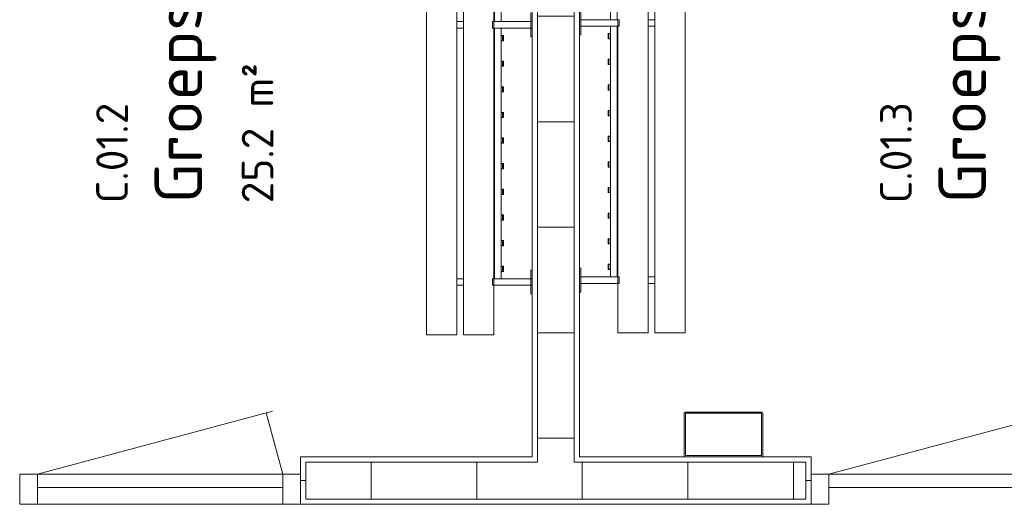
# Model space of a CAD drawing. Header units: millimetres. Extents: x 2016 to 102618, y -16590 to 68005.
# Tile 169 of 256: x 74468 to 78200, y 16400 to 18237. Entities that reach past the tile are written whole.
import ezdxf

# ---------------------------------------------------------------- set-up
doc = ezdxf.new("R2010")
doc.units = ezdxf.units.MM
for name, color, linetype, lineweight in [('A-AREA-IDEN', 2, 'Continuous', 9), ('A-DOOR', 31, 'Continuous', 13), ('A-FLOR', 192, 'Continuous', 13), ('A-GENM', 13, 'Continuous', 13), ('A-WALL', 113, 'Continuous', 13), ('A-WALL-FNSH', 113, 'Continuous', 25), ('A-WALL-PATT', 111, 'Continuous', 25), ('I-FURN', 30, 'Continuous', 13)]:
    doc.layers.add(name, color=color, linetype=linetype, lineweight=lineweight)
doc.styles.add('ISOCPEUR_2', font='isocpeur.ttf', dxfattribs={"height": 180})
doc.styles.add('ISOCPEUR_4', font='isocpeur.ttf', dxfattribs={"height": 120})

# ---------------------------------------------------------------- blocks, each defined once
blk = doc.blocks.new('32_DO deur enkel - DO-4447772-00 Begane grond')
at = {"layer": 'A-DOOR', "lineweight": 5}
for p, q in [((-412, -24), (-412, 90)), ((-412, 90), (-345, 90)), ((-345, 90), (-345, -24)), ((585, -24), (585, 90)), ((585, 90), (652, 90)), ((652, 90), (652, -24)), ((-345, 26), (585, 26)), ((-345, -24), (-345, 26)), ((585, 26), (585, -24)), ((-345, -24), (-412, -24)), ((585, -24), (-345, -24)), ((652, -24), (585, -24))]:
    blk.add_line(p, q, dxfattribs=at)
at = {"layer": 'A-GENM'}
for p, q in [((-345, -24), (-282.7, -256.5)), ((585, -24), (-306.8, -263))]:
    blk.add_line(p, q, dxfattribs=at)
blk = doc.blocks.new('79_VCS_FU_zitbank_kleedkamers - 79_VCS_FU_zitbank_kleedkamers-V7-00 Begane grond')
at = {"layer": 'I-FURN'}
for p, q in [((7030, -5.1), (7062.5, -5.1)), ((7062.5, -5), (7062.5, 0)), ((7087.5, 0), (7062.5, 0)), ((7062.5, -145), (7062.5, -5)), ((7087.5, -5), (7062.5, -5)), ((7087.5, 0), (7087.5, -5)), ((7087.5, -5), (7087.5, -145)), ((7087.5, -5.1), (7120, -5.1)), ((7120, -5.1), (7120, 0)), ((8005, 0), (8005, -5.1)), ((8005, -5.1), (8037.5, -5.1)), ((8037.5, -5), (8037.5, 0)), ((8062.5, 0), (8037.5, 0)), ((8037.5, -145), (8037.5, -5)), ((8062.5, -5), (8037.5, -5)), ((8062.5, 0), (8062.5, -5)), ((8062.5, -5), (8062.5, -145)), ((8062.5, -5.1), (8095, -5.1)), ((8095, -5.1), (8095, 0)), ((7115, -110.5), (7115, -109.5)), ((7115, -110.7), (7115, -116.5)), ((7134, -108.5), (7116, -108.5)), ((7116, -111.5), (7134, -111.5)), ((7135, -109.5), (7135, -110.5)), ((7135, -116.5), (7135, -110.8)), ((7212.2, -110.5), (7212.2, -109.5)), ((7212.2, -110.7), (7212.2, -116.5)), ((7231.3, -108.5), (7213.2, -108.5)), ((7213.2, -111.5), (7231.3, -111.5)), ((7232.2, -109.5), (7232.2, -110.5)), ((7232.2, -116.5), (7232.2, -110.8)), ((7309.4, -110.5), (7309.4, -109.5)), ((7309.4, -110.7), (7309.4, -116.5)), ((7328.5, -108.5), (7310.4, -108.5)), ((7310.4, -111.5), (7328.5, -111.5)), ((7329.4, -109.5), (7329.4, -110.5)), ((7329.4, -116.5), (7329.4, -110.8)), ((7406.7, -110.5), (7406.7, -109.5)), ((7406.7, -110.7), (7406.7, -116.5)), ((7425.7, -108.5), (7407.6, -108.5)), ((7407.7, -111.5), (7425.7, -111.5)), ((7426.7, -109.5), (7426.7, -110.5)), ((7426.7, -116.5), (7426.7, -110.8)), ((7503.9, -110.5), (7503.9, -109.5)), ((7503.9, -110.7), (7503.9, -116.5)), ((7522.9, -108.5), (7504.9, -108.5)), ((7504.9, -111.5), (7522.9, -111.5)), ((7523.9, -109.5), (7523.9, -110.5)), ((7523.9, -116.5), (7523.9, -110.8)), ((7601.1, -110.5), (7601.1, -109.5)), ((7601.1, -110.7), (7601.1, -116.5)), ((7620.1, -108.5), (7602.1, -108.5)), ((7602.1, -111.5), (7620.1, -111.5)), ((7621.1, -109.5), (7621.1, -110.5)), ((7621.1, -116.5), (7621.1, -110.8)), ((7698.3, -110.5), (7698.3, -109.5)), ((7698.3, -110.7), (7698.3, -116.5)), ((7717.4, -108.5), (7699.3, -108.5)), ((7699.3, -111.5), (7717.4, -111.5)), ((7718.3, -109.5), (7718.3, -110.5)), ((7718.3, -116.5), (7718.3, -110.8)), ((7795.6, -110.5), (7795.6, -109.5)), ((7795.6, -110.7), (7795.6, -116.5)), ((7814.6, -108.5), (7796.5, -108.5)), ((7796.6, -111.5), (7814.6, -111.5)), ((7815.6, -109.5), (7815.6, -110.5)), ((7815.6, -116.5), (7815.6, -110.8)), ((7892.8, -110.5), (7892.8, -109.5)), ((7892.8, -110.7), (7892.8, -116.5)), ((7911.8, -108.5), (7893.8, -108.5)), ((7893.8, -111.5), (7911.8, -111.5)), ((7912.8, -109.5), (7912.8, -110.5)), ((7912.8, -116.5), (7912.8, -110.8)), ((7990, -110.5), (7990, -109.5)), ((7990, -110.7), (7990, -116.5)), ((8009, -108.5), (7991, -108.5)), ((7991, -111.5), (8009, -111.5)), ((8010, -109.5), (8010, -110.5)), ((8010, -116.5), (8010, -110.8)), ((6112.5, -117.5), (7062.5, -117.5)), ((7062.5, -142.5), (6112.5, -142.5)), ((7062.5, -145), (6112.5, -145)), ((7062.5, -150), (7062.5, -145)), ((7087.5, -145), (7062.5, -145)), ((7087.5, -145), (7062.5, -145)), ((7087.5, -117.5), (8037.5, -117.5)), ((8037.5, -142.5), (7087.5, -142.5)), ((7087.5, -145), (7087.5, -150)), ((8037.5, -145), (7087.5, -145)), ((8037.5, -150), (8037.5, -145)), ((8062.5, -145), (8037.5, -145)), ((8062.5, -145), (8037.5, -145)), ((8062.5, -145), (8062.5, -150)), ((8250, -145), (8063.1, -145)), ((8250, -145), (8250, -150)), ((7087.5, -150), (7062.5, -150)), ((8062.5, -150), (8037.5, -150)), ((8250, -150), (8250, -255)), ((50, -260), (8250, -260)), ((7062.5, -285.2), (7062.5, -259.8)), ((7087.5, -259.8), (7087.5, -285.2)), ((8037.5, -285.2), (8037.5, -259.8)), ((8062.5, -259.8), (8062.5, -285.2)), ((8250, -255), (8250, -260)), ((8250, -285), (50, -285)), ((8250, -285), (8250, -290)), ((8250, -290), (8250, -395)), ((50, -400), (8250, -400)), ((8250, -395), (8250, -400))]:
    blk.add_line(p, q, dxfattribs=at)
at = {"layer": 'I-FURN', "flags": 128}
for points in [[(7115, -117.5), (7115, -117.4), (7115, -117.3), (7115, -117.2), (7115, -117.1), (7115, -117), (7115, -117), (7115, -116.9), (7115, -116.8), (7115, -116.7), (7115, -116.6), (7115, -116.5), (7115, -116.4), (7115, -116.3), (7115, -116.3), (7115, -116.2), (7115, -116.1), (7115, -116), (7115, -116), (7115, -115.9), (7115, -115.8), (7115, -115.8), (7115, -115.7), (7115, -115.7)], [(7135, -115.7), (7135, -115.7), (7135, -115.8), (7135, -115.8), (7135, -115.9), (7135, -116), (7135, -116.1), (7135, -116.1), (7135, -116.2), (7135, -116.3), (7135, -116.4), (7135, -116.4), (7135, -116.5), (7135, -116.6), (7135, -116.7), (7135, -116.8), (7135, -116.9), (7135, -117), (7135, -117.1), (7135, -117.2), (7135, -117.3), (7135, -117.4), (7135, -117.5)], [(7212.2, -117.5), (7212.2, -117.4), (7212.2, -117.3), (7212.2, -117.2), (7212.2, -117.1), (7212.2, -117), (7212.2, -117), (7212.2, -116.9), (7212.2, -116.8), (7212.2, -116.7), (7212.2, -116.6), (7212.2, -116.5), (7212.2, -116.4), (7212.2, -116.3), (7212.2, -116.3), (7212.2, -116.2), (7212.2, -116.1), (7212.2, -116), (7212.2, -116), (7212.2, -115.9), (7212.2, -115.8), (7212.2, -115.8), (7212.2, -115.7), (7212.2, -115.7)], [(7232.2, -115.7), (7232.2, -115.7), (7232.2, -115.8), (7232.2, -115.8), (7232.2, -115.9), (7232.2, -116), (7232.2, -116.1), (7232.2, -116.1), (7232.2, -116.2), (7232.2, -116.3), (7232.2, -116.4), (7232.2, -116.4), (7232.2, -116.5), (7232.2, -116.6), (7232.2, -116.7), (7232.2, -116.8), (7232.2, -116.9), (7232.2, -117), (7232.2, -117.1), (7232.2, -117.2), (7232.2, -117.3), (7232.2, -117.4), (7232.2, -117.5)], [(7309.4, -117.5), (7309.4, -117.4), (7309.4, -117.3), (7309.4, -117.2), (7309.4, -117.1), (7309.4, -117), (7309.4, -117), (7309.4, -116.9), (7309.4, -116.8), (7309.4, -116.7), (7309.4, -116.6), (7309.4, -116.5), (7309.4, -116.4), (7309.4, -116.3), (7309.4, -116.3), (7309.4, -116.2), (7309.4, -116.1), (7309.4, -116), (7309.4, -116), (7309.4, -115.9), (7309.4, -115.8), (7309.4, -115.8), (7309.4, -115.7), (7309.4, -115.7)], [(7329.4, -115.7), (7329.4, -115.7), (7329.4, -115.8), (7329.4, -115.8), (7329.4, -115.9), (7329.4, -116), (7329.4, -116.1), (7329.4, -116.1), (7329.4, -116.2), (7329.4, -116.3), (7329.4, -116.4), (7329.4, -116.4), (7329.4, -116.5), (7329.4, -116.6), (7329.4, -116.7), (7329.4, -116.8), (7329.4, -116.9), (7329.4, -117), (7329.4, -117.1), (7329.4, -117.2), (7329.4, -117.3), (7329.4, -117.4), (7329.4, -117.5)], [(7406.7, -117.5), (7406.7, -117.4), (7406.7, -117.3), (7406.7, -117.2), (7406.7, -117.1), (7406.7, -117), (7406.7, -117), (7406.7, -116.9), (7406.7, -116.8), (7406.7, -116.7), (7406.7, -116.6), (7406.7, -116.5), (7406.7, -116.4), (7406.7, -116.3), (7406.7, -116.3), (7406.7, -116.2), (7406.7, -116.1), (7406.7, -116), (7406.7, -116), (7406.7, -115.9), (7406.7, -115.8), (7406.7, -115.8), (7406.7, -115.7), (7406.7, -115.7)], [(7426.7, -115.7), (7426.7, -115.7), (7426.7, -115.8), (7426.7, -115.8), (7426.7, -115.9), (7426.7, -116), (7426.7, -116.1), (7426.7, -116.1), (7426.7, -116.2), (7426.7, -116.3), (7426.7, -116.4), (7426.7, -116.4), (7426.7, -116.5), (7426.7, -116.6), (7426.7, -116.7), (7426.7, -116.8), (7426.7, -116.9), (7426.7, -117), (7426.7, -117.1), (7426.7, -117.2), (7426.7, -117.3), (7426.7, -117.4), (7426.7, -117.5)], [(7503.9, -117.5), (7503.9, -117.4), (7503.9, -117.3), (7503.9, -117.2), (7503.9, -117.1), (7503.9, -117), (7503.9, -117), (7503.9, -116.9), (7503.9, -116.8), (7503.9, -116.7), (7503.9, -116.6), (7503.9, -116.5), (7503.9, -116.4), (7503.9, -116.3), (7503.9, -116.3), (7503.9, -116.2), (7503.9, -116.1), (7503.9, -116), (7503.9, -116), (7503.9, -115.9), (7503.9, -115.8), (7503.9, -115.8), (7503.9, -115.7), (7503.9, -115.7)], [(7523.9, -115.7), (7523.9, -115.7), (7523.9, -115.8), (7523.9, -115.8), (7523.9, -115.9), (7523.9, -116), (7523.9, -116.1), (7523.9, -116.1), (7523.9, -116.2), (7523.9, -116.3), (7523.9, -116.4), (7523.9, -116.4), (7523.9, -116.5), (7523.9, -116.6), (7523.9, -116.7), (7523.9, -116.8), (7523.9, -116.9), (7523.9, -117), (7523.9, -117.1), (7523.9, -117.2), (7523.9, -117.3), (7523.9, -117.4), (7523.9, -117.5)], [(7601.1, -117.5), (7601.1, -117.4), (7601.1, -117.3), (7601.1, -117.2), (7601.1, -117.1), (7601.1, -117), (7601.1, -117), (7601.1, -116.9), (7601.1, -116.8), (7601.1, -116.7), (7601.1, -116.6), (7601.1, -116.5), (7601.1, -116.4), (7601.1, -116.3), (7601.1, -116.3), (7601.1, -116.2), (7601.1, -116.1), (7601.1, -116), (7601.1, -116), (7601.1, -115.9), (7601.1, -115.8), (7601.1, -115.8), (7601.1, -115.7), (7601.1, -115.7)], [(7621.1, -115.7), (7621.1, -115.7), (7621.1, -115.8), (7621.1, -115.8), (7621.1, -115.9), (7621.1, -116), (7621.1, -116.1), (7621.1, -116.1), (7621.1, -116.2), (7621.1, -116.3), (7621.1, -116.4), (7621.1, -116.4), (7621.1, -116.5), (7621.1, -116.6), (7621.1, -116.7), (7621.1, -116.8), (7621.1, -116.9), (7621.1, -117), (7621.1, -117.1), (7621.1, -117.2), (7621.1, -117.3), (7621.1, -117.4), (7621.1, -117.5)], [(7698.3, -117.5), (7698.3, -117.4), (7698.3, -117.3), (7698.3, -117.2), (7698.3, -117.1), (7698.3, -117), (7698.3, -117), (7698.3, -116.9), (7698.3, -116.8), (7698.3, -116.7), (7698.3, -116.6), (7698.3, -116.5), (7698.3, -116.4), (7698.3, -116.3), (7698.3, -116.3), (7698.3, -116.2), (7698.3, -116.1), (7698.3, -116), (7698.3, -116), (7698.3, -115.9), (7698.3, -115.8), (7698.3, -115.8), (7698.3, -115.7), (7698.3, -115.7)], [(7718.3, -115.7), (7718.3, -115.7), (7718.3, -115.8), (7718.3, -115.8), (7718.3, -115.9), (7718.3, -116), (7718.3, -116.1), (7718.3, -116.1), (7718.3, -116.2), (7718.3, -116.3), (7718.3, -116.4), (7718.3, -116.4), (7718.3, -116.5), (7718.3, -116.6), (7718.3, -116.7), (7718.3, -116.8), (7718.3, -116.9), (7718.3, -117), (7718.3, -117.1), (7718.3, -117.2), (7718.3, -117.3), (7718.3, -117.4), (7718.3, -117.5)], [(7795.6, -117.5), (7795.6, -117.4), (7795.6, -117.3), (7795.6, -117.2), (7795.6, -117.1), (7795.6, -117), (7795.6, -117), (7795.6, -116.9), (7795.6, -116.8), (7795.6, -116.7), (7795.6, -116.6), (7795.6, -116.5), (7795.6, -116.4), (7795.6, -116.3), (7795.6, -116.3), (7795.6, -116.2), (7795.6, -116.1), (7795.6, -116), (7795.6, -116), (7795.6, -115.9), (7795.6, -115.8), (7795.6, -115.8), (7795.6, -115.7), (7795.6, -115.7)], [(7815.6, -115.7), (7815.6, -115.7), (7815.6, -115.8), (7815.6, -115.8), (7815.6, -115.9), (7815.6, -116), (7815.6, -116.1), (7815.6, -116.1), (7815.6, -116.2), (7815.6, -116.3), (7815.6, -116.4), (7815.6, -116.4), (7815.6, -116.5), (7815.6, -116.6), (7815.6, -116.7), (7815.6, -116.8), (7815.6, -116.9), (7815.6, -117), (7815.6, -117.1), (7815.6, -117.2), (7815.6, -117.3), (7815.6, -117.4), (7815.6, -117.5)], [(7892.8, -117.5), (7892.8, -117.4), (7892.8, -117.3), (7892.8, -117.2), (7892.8, -117.1), (7892.8, -117), (7892.8, -117), (7892.8, -116.9), (7892.8, -116.8), (7892.8, -116.7), (7892.8, -116.6), (7892.8, -116.5), (7892.8, -116.4), (7892.8, -116.3), (7892.8, -116.3), (7892.8, -116.2), (7892.8, -116.1), (7892.8, -116), (7892.8, -116), (7892.8, -115.9), (7892.8, -115.8), (7892.8, -115.8), (7892.8, -115.7), (7892.8, -115.7)], [(7912.8, -115.7), (7912.8, -115.7), (7912.8, -115.8), (7912.8, -115.8), (7912.8, -115.9), (7912.8, -116), (7912.8, -116.1), (7912.8, -116.1), (7912.8, -116.2), (7912.8, -116.3), (7912.8, -116.4), (7912.8, -116.4), (7912.8, -116.5), (7912.8, -116.6), (7912.8, -116.7), (7912.8, -116.8), (7912.8, -116.9), (7912.8, -117), (7912.8, -117.1), (7912.8, -117.2), (7912.8, -117.3), (7912.8, -117.4), (7912.8, -117.5)], [(7990, -117.5), (7990, -117.4), (7990, -117.3), (7990, -117.2), (7990, -117.1), (7990, -117), (7990, -117), (7990, -116.9), (7990, -116.8), (7990, -116.7), (7990, -116.6), (7990, -116.5), (7990, -116.4), (7990, -116.3), (7990, -116.3), (7990, -116.2), (7990, -116.1), (7990, -116), (7990, -116), (7990, -115.9), (7990, -115.8), (7990, -115.8), (7990, -115.7), (7990, -115.7)], [(8010, -115.7), (8010, -115.7), (8010, -115.8), (8010, -115.8), (8010, -115.9), (8010, -116), (8010, -116.1), (8010, -116.1), (8010, -116.2), (8010, -116.3), (8010, -116.4), (8010, -116.4), (8010, -116.5), (8010, -116.6), (8010, -116.7), (8010, -116.8), (8010, -116.9), (8010, -117), (8010, -117.1), (8010, -117.2), (8010, -117.3), (8010, -117.4), (8010, -117.5)]]:
    blk.add_lwpolyline(points, dxfattribs=at)
at = {"layer": 'I-FURN'}
for centre, radius, start, end in [((7116, -109.5), 0.978, 90, 180), ((7116, -110.5), 1, 180, 270), ((7134, -109.5), 0.966, 0, 90), ((7134, -110.5), 0.962, 270, 360), ((7213.2, -109.5), 0.978, 90, 180), ((7213.2, -110.5), 1, 180, 270), ((7231.3, -109.5), 0.966, 0, 90), ((7231.3, -110.5), 0.962, 270, 360), ((7310.4, -109.5), 0.978, 90, 180), ((7310.4, -110.5), 1, 180, 270), ((7328.5, -109.5), 0.966, 0, 90), ((7328.5, -110.5), 0.962, 270, 360), ((7407.6, -109.5), 0.978, 90, 180), ((7407.7, -110.5), 1, 180, 270), ((7425.7, -109.5), 0.966, 0, 90), ((7425.7, -110.5), 0.962, 270, 360), ((7504.9, -109.5), 0.978, 90, 180), ((7504.9, -110.5), 1, 180, 270), ((7522.9, -109.5), 0.966, 0, 90), ((7522.9, -110.5), 0.962, 270, 360), ((7602.1, -109.5), 0.978, 90, 180), ((7602.1, -110.5), 1, 180, 270), ((7620.1, -109.5), 0.966, 0, 90), ((7620.1, -110.5), 0.962, 270, 360), ((7699.3, -109.5), 0.978, 90, 180), ((7699.3, -110.5), 1, 180, 270), ((7717.4, -109.5), 0.966, 0, 90), ((7717.4, -110.5), 0.962, 270, 360), ((7796.5, -109.5), 0.978, 90, 180), ((7796.6, -110.5), 1, 180, 270), ((7814.6, -109.5), 0.966, 0, 90), ((7814.6, -110.5), 0.962, 270, 360), ((7893.8, -109.5), 0.978, 90, 180), ((7893.8, -110.5), 1, 180, 270), ((7911.8, -109.5), 0.966, 0, 90), ((7911.8, -110.5), 0.962, 270, 360), ((7991, -109.5), 0.978, 90, 180), ((7991, -110.5), 1, 180, 270), ((8009, -109.5), 0.966, 0, 90), ((8009, -110.5), 0.962, 270, 360)]:
    blk.add_arc(centre, radius, start, end, dxfattribs=at)
for centre, major_axis, start_param, end_param in [((7116, -109.5), (0.978, 0), 1.570796, 3.140513), ((7116, -110.5), (1, 0), 3.142593, 4.712389), ((7134, -109.5), (0.966, 0), 0.001117, 1.570796), ((7134, -110.5), (0.962, 0), 4.712389, 6.282063), ((7213.2, -109.5), (0.978, 0), 1.570796, 3.140513), ((7213.2, -110.5), (-1, 0), 0.001, 1.570796), ((7231.3, -109.5), (0.966, 0), 0.001117, 1.570796), ((7231.3, -110.5), (0.962, 0), 4.712389, 6.282063), ((7310.4, -109.5), (0.978, 0), 1.570796, 3.140513), ((7310.4, -110.5), (-1, 0), 0.001, 1.570796), ((7328.5, -109.5), (0.966, 0), 0.001117, 1.570796), ((7328.5, -110.5), (0.962, 0), 4.712389, 6.282063), ((7407.6, -109.5), (0.978, 0), 1.570796, 3.140513), ((7407.7, -110.5), (-1, 0), 0.001, 1.570796), ((7425.7, -109.5), (-0.966, 0), 3.14271, 4.712389), ((7425.7, -110.5), (0.962, 0), 4.712389, 6.282063), ((7504.9, -109.5), (0.978, 0), 1.570796, 3.140513), ((7504.9, -110.5), (1, 0), 3.142593, 4.712389), ((7522.9, -109.5), (0.966, 0), 0.001117, 1.570796), ((7522.9, -110.5), (0.962, 0), 4.712389, 6.282063), ((7602.1, -109.5), (0.978, 0), 1.570796, 3.140513), ((7602.1, -110.5), (-1, 0), 0.001, 1.570796), ((7620.1, -109.5), (0.966, 0), 0.001117, 1.570796), ((7620.1, -110.5), (0.962, 0), 4.712389, 6.282063), ((7699.3, -109.5), (0.978, 0), 1.570796, 3.140513), ((7699.3, -110.5), (-1, 0), 0.001, 1.570796), ((7717.4, -109.5), (0.966, 0), 0.001117, 1.570796), ((7717.4, -110.5), (0.962, 0), 4.712389, 6.282063), ((7796.5, -109.5), (0.978, 0), 1.570796, 3.140513), ((7796.6, -110.5), (-1, 0), 0.001, 1.570796), ((7814.6, -109.5), (0.966, 0), 0.001117, 1.570796), ((7814.6, -110.5), (0.962, 0), 4.712389, 6.282063), ((7893.8, -109.5), (0.978, 0), 1.570796, 3.140513), ((7893.8, -110.5), (-1, 0), 0.001, 1.570796), ((7911.8, -109.5), (-0.966, 0), 3.14271, 4.712389), ((7911.8, -110.5), (0.962, 0), 4.712389, 6.282063), ((7991, -109.5), (0.978, 0), 1.570796, 3.140513), ((7991, -110.5), (1, 0), 3.142593, 4.712389), ((8009, -109.5), (0.966, 0), 0.001117, 1.570796), ((8009, -110.5), (0.962, 0), 4.712389, 6.282063)]:
    blk.add_ellipse(centre, major_axis=major_axis, ratio=0.997927, start_param=start_param, end_param=end_param, dxfattribs=at)
blk = doc.blocks.new('79_VCS_FU_zitbank_kleedkamers - 79_VCS_FU_zitbank_kleedkamers-4609168-00 Begane grond')
at = {"layer": 'I-FURN'}
for p, q in [((205, 0), (205, -5.1)), ((205, -5.1), (237.5, -5.1)), ((237.5, -5), (237.5, 0)), ((262.5, 0), (237.5, 0)), ((237.5, -145), (237.5, -5)), ((262.5, -5), (237.5, -5)), ((262.5, 0), (262.5, -5)), ((262.5, -5), (262.5, -145)), ((262.5, -5.1), (295, -5.1)), ((295, -5.1), (295, 0)), ((1180, 0), (1180, -5.1)), ((1180, -5.1), (1212.5, -5.1)), ((1212.5, -5), (1212.5, 0)), ((1237.5, 0), (1212.5, 0)), ((1212.5, -145), (1212.5, -5)), ((1237.5, -5), (1212.5, -5)), ((1237.5, 0), (1237.5, -5)), ((1237.5, -5), (1237.5, -145)), ((1237.5, -5.1), (1270, -5.1)), ((290, -110.5), (290, -109.5)), ((290, -110.7), (290, -116.5)), ((309, -108.5), (291, -108.5)), ((291, -111.5), (309, -111.5)), ((310, -109.5), (310, -110.5)), ((310, -116.5), (310, -110.8)), ((387.2, -110.5), (387.2, -109.5)), ((387.2, -110.7), (387.2, -116.5)), ((406.3, -108.5), (388.2, -108.5)), ((388.2, -111.5), (406.3, -111.5)), ((407.2, -109.5), (407.2, -110.5)), ((407.2, -116.5), (407.2, -110.8)), ((484.4, -110.5), (484.4, -109.5)), ((484.4, -110.7), (484.4, -116.5)), ((503.5, -108.5), (485.4, -108.5)), ((485.4, -111.5), (503.5, -111.5)), ((504.4, -109.5), (504.4, -110.5)), ((504.4, -116.5), (504.4, -110.8)), ((581.7, -110.5), (581.7, -109.5)), ((581.7, -110.7), (581.7, -116.5)), ((600.7, -108.5), (582.6, -108.5)), ((582.7, -111.5), (600.7, -111.5)), ((601.7, -109.5), (601.7, -110.5)), ((601.7, -116.5), (601.7, -110.8)), ((678.9, -110.5), (678.9, -109.5)), ((678.9, -110.7), (678.9, -116.5)), ((697.9, -108.5), (679.9, -108.5)), ((679.9, -111.5), (697.9, -111.5)), ((698.9, -109.5), (698.9, -110.5)), ((698.9, -116.5), (698.9, -110.8)), ((776.1, -110.5), (776.1, -109.5)), ((776.1, -110.7), (776.1, -116.5)), ((795.1, -108.5), (777.1, -108.5)), ((777.1, -111.5), (795.1, -111.5)), ((796.1, -109.5), (796.1, -110.5)), ((796.1, -116.5), (796.1, -110.8)), ((873.3, -110.5), (873.3, -109.5)), ((873.3, -110.7), (873.3, -116.5)), ((892.4, -108.5), (874.3, -108.5)), ((874.3, -111.5), (892.4, -111.5)), ((893.3, -109.5), (893.3, -110.5)), ((893.3, -116.5), (893.3, -110.8)), ((970.6, -110.5), (970.6, -109.5)), ((970.6, -110.7), (970.6, -116.5)), ((989.6, -108.5), (971.5, -108.5)), ((971.6, -111.5), (989.6, -111.5)), ((990.6, -109.5), (990.6, -110.5)), ((990.6, -116.5), (990.6, -110.8)), ((1067.8, -110.5), (1067.8, -109.5)), ((1067.8, -110.7), (1067.8, -116.5)), ((1086.8, -108.5), (1068.8, -108.5)), ((1068.8, -111.5), (1086.8, -111.5)), ((1087.8, -109.5), (1087.8, -110.5)), ((1087.8, -116.5), (1087.8, -110.8)), ((1165, -110.5), (1165, -109.5)), ((1165, -110.7), (1165, -116.5)), ((1184, -108.5), (1166, -108.5)), ((1166, -111.5), (1184, -111.5)), ((1185, -109.5), (1185, -110.5)), ((1185, -116.5), (1185, -110.8)), ((237.5, -145), (50, -145)), ((50, -150), (50, -145)), ((237.5, -150), (237.5, -145)), ((262.5, -145), (237.5, -145)), ((262.5, -145), (237.5, -145)), ((262.5, -117.5), (1212.5, -117.5)), ((1212.5, -142.5), (262.5, -142.5)), ((262.5, -145), (262.5, -150)), ((1212.5, -145), (262.5, -145)), ((1212.5, -150), (1212.5, -145)), ((1237.5, -145), (1212.5, -145)), ((1237.5, -145), (1212.5, -145)), ((1237.5, -117.5), (2187.5, -117.5)), ((2187.5, -142.5), (1237.5, -142.5)), ((1237.5, -145), (1237.5, -150)), ((50, -255), (50, -150)), ((262.5, -150), (237.5, -150)), ((1237.5, -150), (1212.5, -150)), ((50, -260), (50, -255)), ((50, -260), (8250, -260)), ((237.5, -285.2), (237.5, -259.8)), ((262.5, -259.8), (262.5, -285.2)), ((1212.5, -285.2), (1212.5, -259.8)), ((1237.5, -259.8), (1237.5, -285.2)), ((8250, -285), (50, -285)), ((50, -290), (50, -285)), ((50, -395), (50, -290)), ((50, -400), (50, -395)), ((50, -400), (8250, -400))]:
    blk.add_line(p, q, dxfattribs=at)
at = {"layer": 'I-FURN', "flags": 128}
for points in [[(290, -117.5), (290, -117.4), (290, -117.3), (290, -117.2), (290, -117.1), (290, -117), (290, -117), (290, -116.9), (290, -116.8), (290, -116.7), (290, -116.6), (290, -116.5), (290, -116.4), (290, -116.3), (290, -116.3), (290, -116.2), (290, -116.1), (290, -116), (290, -116), (290, -115.9), (290, -115.8), (290, -115.8), (290, -115.7), (290, -115.7)], [(310, -115.7), (310, -115.7), (310, -115.8), (310, -115.8), (310, -115.9), (310, -116), (310, -116.1), (310, -116.1), (310, -116.2), (310, -116.3), (310, -116.4), (310, -116.4), (310, -116.5), (310, -116.6), (310, -116.7), (310, -116.8), (310, -116.9), (310, -117), (310, -117.1), (310, -117.2), (310, -117.3), (310, -117.4), (310, -117.5)], [(387.2, -117.5), (387.2, -117.4), (387.2, -117.3), (387.2, -117.2), (387.2, -117.1), (387.2, -117), (387.2, -117), (387.2, -116.9), (387.2, -116.8), (387.2, -116.7), (387.2, -116.6), (387.2, -116.5), (387.2, -116.4), (387.2, -116.3), (387.2, -116.3), (387.2, -116.2), (387.2, -116.1), (387.2, -116), (387.2, -116), (387.2, -115.9), (387.2, -115.8), (387.2, -115.8), (387.2, -115.7), (387.2, -115.7)], [(407.2, -115.7), (407.2, -115.7), (407.2, -115.8), (407.2, -115.8), (407.2, -115.9), (407.2, -116), (407.2, -116.1), (407.2, -116.1), (407.2, -116.2), (407.2, -116.3), (407.2, -116.4), (407.2, -116.4), (407.2, -116.5), (407.2, -116.6), (407.2, -116.7), (407.2, -116.8), (407.2, -116.9), (407.2, -117), (407.2, -117.1), (407.2, -117.2), (407.2, -117.3), (407.2, -117.4), (407.2, -117.5)], [(484.4, -117.5), (484.4, -117.4), (484.4, -117.3), (484.4, -117.2), (484.4, -117.1), (484.4, -117), (484.4, -117), (484.4, -116.9), (484.4, -116.8), (484.4, -116.7), (484.4, -116.6), (484.4, -116.5), (484.4, -116.4), (484.4, -116.3), (484.4, -116.3), (484.4, -116.2), (484.4, -116.1), (484.4, -116), (484.4, -116), (484.4, -115.9), (484.4, -115.8), (484.4, -115.8), (484.4, -115.7), (484.4, -115.7)], [(504.4, -115.7), (504.4, -115.7), (504.4, -115.8), (504.4, -115.8), (504.4, -115.9), (504.4, -116), (504.4, -116.1), (504.4, -116.1), (504.4, -116.2), (504.4, -116.3), (504.4, -116.4), (504.4, -116.4), (504.4, -116.5), (504.4, -116.6), (504.4, -116.7), (504.4, -116.8), (504.4, -116.9), (504.4, -117), (504.4, -117.1), (504.4, -117.2), (504.4, -117.3), (504.4, -117.4), (504.4, -117.5)], [(581.7, -117.5), (581.7, -117.4), (581.7, -117.3), (581.7, -117.2), (581.7, -117.1), (581.7, -117), (581.7, -117), (581.7, -116.9), (581.7, -116.8), (581.7, -116.7), (581.7, -116.6), (581.7, -116.5), (581.7, -116.4), (581.7, -116.3), (581.7, -116.3), (581.7, -116.2), (581.7, -116.1), (581.7, -116), (581.7, -116), (581.7, -115.9), (581.7, -115.8), (581.7, -115.8), (581.7, -115.7), (581.7, -115.7)], [(601.7, -115.7), (601.7, -115.7), (601.7, -115.8), (601.7, -115.8), (601.7, -115.9), (601.7, -116), (601.7, -116.1), (601.7, -116.1), (601.7, -116.2), (601.7, -116.3), (601.7, -116.4), (601.7, -116.4), (601.7, -116.5), (601.7, -116.6), (601.7, -116.7), (601.7, -116.8), (601.7, -116.9), (601.7, -117), (601.7, -117.1), (601.7, -117.2), (601.7, -117.3), (601.7, -117.4), (601.7, -117.5)], [(678.9, -117.5), (678.9, -117.4), (678.9, -117.3), (678.9, -117.2), (678.9, -117.1), (678.9, -117), (678.9, -117), (678.9, -116.9), (678.9, -116.8), (678.9, -116.7), (678.9, -116.6), (678.9, -116.5), (678.9, -116.4), (678.9, -116.3), (678.9, -116.3), (678.9, -116.2), (678.9, -116.1), (678.9, -116), (678.9, -116), (678.9, -115.9), (678.9, -115.8), (678.9, -115.8), (678.9, -115.7), (678.9, -115.7)], [(698.9, -115.7), (698.9, -115.7), (698.9, -115.8), (698.9, -115.8), (698.9, -115.9), (698.9, -116), (698.9, -116.1), (698.9, -116.1), (698.9, -116.2), (698.9, -116.3), (698.9, -116.4), (698.9, -116.4), (698.9, -116.5), (698.9, -116.6), (698.9, -116.7), (698.9, -116.8), (698.9, -116.9), (698.9, -117), (698.9, -117.1), (698.9, -117.2), (698.9, -117.3), (698.9, -117.4), (698.9, -117.5)], [(776.1, -117.5), (776.1, -117.4), (776.1, -117.3), (776.1, -117.2), (776.1, -117.1), (776.1, -117), (776.1, -117), (776.1, -116.9), (776.1, -116.8), (776.1, -116.7), (776.1, -116.6), (776.1, -116.5), (776.1, -116.4), (776.1, -116.3), (776.1, -116.3), (776.1, -116.2), (776.1, -116.1), (776.1, -116), (776.1, -116), (776.1, -115.9), (776.1, -115.8), (776.1, -115.8), (776.1, -115.7), (776.1, -115.7)], [(796.1, -115.7), (796.1, -115.7), (796.1, -115.8), (796.1, -115.8), (796.1, -115.9), (796.1, -116), (796.1, -116.1), (796.1, -116.1), (796.1, -116.2), (796.1, -116.3), (796.1, -116.4), (796.1, -116.4), (796.1, -116.5), (796.1, -116.6), (796.1, -116.7), (796.1, -116.8), (796.1, -116.9), (796.1, -117), (796.1, -117.1), (796.1, -117.2), (796.1, -117.3), (796.1, -117.4), (796.1, -117.5)], [(873.3, -117.5), (873.3, -117.4), (873.3, -117.3), (873.3, -117.2), (873.3, -117.1), (873.3, -117), (873.3, -117), (873.3, -116.9), (873.3, -116.8), (873.3, -116.7), (873.3, -116.6), (873.3, -116.5), (873.3, -116.4), (873.3, -116.3), (873.3, -116.3), (873.3, -116.2), (873.3, -116.1), (873.3, -116), (873.3, -116), (873.3, -115.9), (873.3, -115.8), (873.3, -115.8), (873.3, -115.7), (873.3, -115.7)], [(893.3, -115.7), (893.3, -115.7), (893.3, -115.8), (893.3, -115.8), (893.3, -115.9), (893.3, -116), (893.3, -116.1), (893.3, -116.1), (893.3, -116.2), (893.3, -116.3), (893.3, -116.4), (893.3, -116.4), (893.3, -116.5), (893.3, -116.6), (893.3, -116.7), (893.3, -116.8), (893.3, -116.9), (893.3, -117), (893.3, -117.1), (893.3, -117.2), (893.3, -117.3), (893.3, -117.4), (893.3, -117.5)], [(970.6, -117.5), (970.6, -117.4), (970.6, -117.3), (970.6, -117.2), (970.6, -117.1), (970.6, -117), (970.6, -117), (970.6, -116.9), (970.6, -116.8), (970.6, -116.7), (970.6, -116.6), (970.6, -116.5), (970.6, -116.4), (970.6, -116.3), (970.6, -116.3), (970.6, -116.2), (970.6, -116.1), (970.6, -116), (970.6, -116), (970.6, -115.9), (970.6, -115.8), (970.6, -115.8), (970.6, -115.7), (970.6, -115.7)], [(990.6, -115.7), (990.6, -115.7), (990.6, -115.8), (990.6, -115.8), (990.6, -115.9), (990.6, -116), (990.6, -116.1), (990.6, -116.1), (990.6, -116.2), (990.6, -116.3), (990.6, -116.4), (990.6, -116.4), (990.6, -116.5), (990.6, -116.6), (990.6, -116.7), (990.6, -116.8), (990.6, -116.9), (990.6, -117), (990.6, -117.1), (990.6, -117.2), (990.6, -117.3), (990.6, -117.4), (990.6, -117.5)], [(1067.8, -117.5), (1067.8, -117.4), (1067.8, -117.3), (1067.8, -117.2), (1067.8, -117.1), (1067.8, -117), (1067.8, -117), (1067.8, -116.9), (1067.8, -116.8), (1067.8, -116.7), (1067.8, -116.6), (1067.8, -116.5), (1067.8, -116.4), (1067.8, -116.3), (1067.8, -116.3), (1067.8, -116.2), (1067.8, -116.1), (1067.8, -116), (1067.8, -116), (1067.8, -115.9), (1067.8, -115.8), (1067.8, -115.8), (1067.8, -115.7), (1067.8, -115.7)], [(1087.8, -115.7), (1087.8, -115.7), (1087.8, -115.8), (1087.8, -115.8), (1087.8, -115.9), (1087.8, -116), (1087.8, -116.1), (1087.8, -116.1), (1087.8, -116.2), (1087.8, -116.3), (1087.8, -116.4), (1087.8, -116.4), (1087.8, -116.5), (1087.8, -116.6), (1087.8, -116.7), (1087.8, -116.8), (1087.8, -116.9), (1087.8, -117), (1087.8, -117.1), (1087.8, -117.2), (1087.8, -117.3), (1087.8, -117.4), (1087.8, -117.5)], [(1165, -117.5), (1165, -117.4), (1165, -117.3), (1165, -117.2), (1165, -117.1), (1165, -117), (1165, -117), (1165, -116.9), (1165, -116.8), (1165, -116.7), (1165, -116.6), (1165, -116.5), (1165, -116.4), (1165, -116.3), (1165, -116.3), (1165, -116.2), (1165, -116.1), (1165, -116), (1165, -116), (1165, -115.9), (1165, -115.8), (1165, -115.8), (1165, -115.7), (1165, -115.7)], [(1185, -115.7), (1185, -115.7), (1185, -115.8), (1185, -115.8), (1185, -115.9), (1185, -116), (1185, -116.1), (1185, -116.1), (1185, -116.2), (1185, -116.3), (1185, -116.4), (1185, -116.4), (1185, -116.5), (1185, -116.6), (1185, -116.7), (1185, -116.8), (1185, -116.9), (1185, -117), (1185, -117.1), (1185, -117.2), (1185, -117.3), (1185, -117.4), (1185, -117.5)]]:
    blk.add_lwpolyline(points, dxfattribs=at)
at = {"layer": 'I-FURN'}
for centre, radius, start, end in [((291, -109.5), 0.978, 90, 180), ((291, -110.5), 1, 180, 270), ((309, -109.5), 0.966, 0, 90), ((309, -110.5), 0.962, 270, 360), ((388.2, -109.5), 0.978, 90, 180), ((388.2, -110.5), 1, 180, 270), ((406.3, -109.5), 0.966, 0, 90), ((406.3, -110.5), 0.962, 270, 360), ((485.4, -109.5), 0.978, 90, 180), ((485.4, -110.5), 1, 180, 270), ((503.5, -109.5), 0.966, 0, 90), ((503.5, -110.5), 0.962, 270, 360), ((582.6, -109.5), 0.978, 90, 180), ((582.7, -110.5), 1, 180, 270), ((600.7, -109.5), 0.966, 0, 90), ((600.7, -110.5), 0.962, 270, 360), ((679.9, -109.5), 0.978, 90, 180), ((679.9, -110.5), 1, 180, 270), ((697.9, -109.5), 0.966, 0, 90), ((697.9, -110.5), 0.962, 270, 360), ((777.1, -109.5), 0.978, 90, 180), ((777.1, -110.5), 1, 180, 270), ((795.1, -109.5), 0.966, 0, 90), ((795.1, -110.5), 0.962, 270, 360), ((874.3, -109.5), 0.978, 90, 180), ((874.3, -110.5), 1, 180, 270), ((892.4, -109.5), 0.966, 0, 90), ((892.4, -110.5), 0.962, 270, 360), ((971.5, -109.5), 0.978, 90, 180), ((971.6, -110.5), 1, 180, 270), ((989.6, -109.5), 0.966, 0, 90), ((989.6, -110.5), 0.962, 270, 360), ((1068.8, -109.5), 0.978, 90, 180), ((1068.8, -110.5), 1, 180, 270), ((1086.8, -109.5), 0.966, 0, 90), ((1086.8, -110.5), 0.962, 270, 360), ((1166, -109.5), 0.978, 90, 180), ((1166, -110.5), 1, 180, 270), ((1184, -109.5), 0.966, 0, 90), ((1184, -110.5), 0.962, 270, 360)]:
    blk.add_arc(centre, radius, start, end, dxfattribs=at)
for centre, major_axis, start_param, end_param in [((291, -109.5), (0.978, 0), 1.570796, 3.140513), ((291, -110.5), (1, 0), 3.142593, 4.712389), ((309, -109.5), (0.966, 0), 0.001117, 1.570796), ((309, -110.5), (0.962, 0), 4.712389, 6.282063), ((388.2, -109.5), (0.978, 0), 1.570796, 3.140513), ((388.2, -110.5), (1, 0), 3.142593, 4.712389), ((406.3, -109.5), (0.966, 0), 0.001117, 1.570796), ((406.3, -110.5), (0.962, 0), 4.712389, 6.282063), ((485.4, -109.5), (0.978, 0), 1.570796, 3.140513), ((485.4, -110.5), (1, 0), 3.142593, 4.712389), ((503.5, -109.5), (0.966, 0), 0.001117, 1.570796), ((503.5, -110.5), (0.962, 0), 4.712389, 6.282063), ((582.6, -109.5), (0.978, 0), 1.570796, 3.140513), ((582.7, -110.5), (1, 0), 3.142593, 4.712389), ((600.7, -109.5), (0.966, 0), 0.001117, 1.570796), ((600.7, -110.5), (0.962, 0), 4.712389, 6.282063), ((679.9, -109.5), (0.978, 0), 1.570796, 3.140513), ((679.9, -110.5), (1, 0), 3.142593, 4.712389), ((697.9, -109.5), (0.966, 0), 0.001117, 1.570796), ((697.9, -110.5), (0.962, 0), 4.712389, 6.282063), ((777.1, -109.5), (0.978, 0), 1.570796, 3.140513), ((777.1, -110.5), (1, 0), 3.142593, 4.712389), ((795.1, -109.5), (0.966, 0), 0.001117, 1.570796), ((795.1, -110.5), (0.962, 0), 4.712389, 6.282063), ((874.3, -109.5), (0.978, 0), 1.570796, 3.140513), ((874.3, -110.5), (1, 0), 3.142593, 4.712389), ((892.4, -109.5), (-0.966, 0), 3.14271, 4.712389), ((892.4, -110.5), (0.962, 0), 4.712389, 6.282063), ((971.5, -109.5), (0.978, 0), 1.570796, 3.140513), ((971.6, -110.5), (1, 0), 3.142593, 4.712389), ((989.6, -109.5), (0.966, 0), 0.001117, 1.570796), ((989.6, -110.5), (0.962, 0), 4.712389, 6.282063), ((1068.8, -109.5), (0.978, 0), 1.570796, 3.140513), ((1068.8, -110.5), (1, 0), 3.142593, 4.712389), ((1086.8, -109.5), (-0.966, 0), 3.14271, 4.712389), ((1086.8, -110.5), (0.962, 0), 4.712389, 6.282063), ((1166, -109.5), (0.978, 0), 1.570796, 3.140513), ((1166, -110.5), (1, 0), 3.142593, 4.712389), ((1184, -109.5), (0.966, 0), 0.001117, 1.570796), ((1184, -110.5), (0.962, 0), 4.712389, 6.282063)]:
    blk.add_ellipse(centre, major_axis=major_axis, ratio=0.997927, start_param=start_param, end_param=end_param, dxfattribs=at)
blk = doc.blocks.new('Afvalbak - Type 4-4514292-00 Begane grond')
at = {"layer": 'A-GENM'}
for p, q in [((-24, 255), (-24, 90)), ((269, 260), (-19, 260)), ((-19, 255), (269, 255)), ((-19, 95), (-19, 255)), ((269, 255), (269, 95)), ((274, 90), (274, 255)), ((269, 95), (-19, 95))]:
    blk.add_line(p, q, dxfattribs=at)
for centre, start, end in [((-19, 255), 90, 180), ((269, 255), 360, 90)]:
    blk.add_arc(centre, 5, start, end, dxfattribs=at)

msp = doc.modelspace()

# ---------------------------------------------------------------- hatches: boundary and pattern name
at = {"layer": 'A-WALL-PATT', "lineweight": 5}
h = msp.add_hatch(dxfattribs=at)
h.set_pattern_fill('FP_20', color=256, angle=-90, style=0, pattern_type=2)
h.set_pattern_definition([(1e-13, (76410, 21050), (-8e-13, 400), [])])
h.paths.add_polyline_path([(76570, 16560), (76570, 25540), (76430, 25540), (76430, 16560)], flags=0)
h = msp.add_hatch(dxfattribs=at)
h.set_pattern_fill('FP_393', color=256, angle=-90, style=0, pattern_type=2)
h.set_pattern_definition([(90, (79400, 16400), (-400, -1e-12), [])])
h.paths.add_polyline_path([(88420, 16420), (88420, 16560), (87552, 16560), (87552, 16420), (88400, 16420)], flags=0)
h.paths.add_polyline_path([(85421.6, 16420), (86448, 16420), (86448, 16560), (84552, 16560), (84552, 16420)], flags=0)
h.paths.add_polyline_path([(83448, 16420), (83448, 16560), (81552, 16560), (81552, 16420), (82103.1, 16420)], flags=0)
h.paths.add_polyline_path([(75552, 16420), (77448, 16420), (77448, 16560), (75552, 16560), (75552, 16490)], flags=0)
h.paths.add_polyline_path([(80448, 16420), (80448, 16560), (78552, 16560), (78552, 16420), (80443.8, 16420)], flags=0)
h.paths.add_polyline_path([(70400, 16420), (71448, 16420), (71448, 16560), (70400, 16560), (70400, 16490)], flags=0)
h.paths.add_polyline_path([(74448, 16420), (74448, 16560), (72552, 16560), (72552, 16420), (73806.6, 16420)], flags=0)

# ---------------------------------------------------------------- linework, layer by layer
at = {"layer": 'A-FLOR'}
msp.add_line((75465, 16400), (74535, 16400), dxfattribs=at)
at = {"layer": 'A-WALL', "color": 250, "lineweight": 18}
for p, q in [((76430, 25540), (76430, 16560)), ((76570, 25540), (76570, 16560)), ((75552, 16560), (75552, 16420)), ((76430, 16560), (75552, 16560)), ((77448, 16560), (76570, 16560)), ((77448, 16420), (77448, 16560)), ((75552, 16420), (77448, 16420))]:
    msp.add_line(p, q, dxfattribs=at)
at = {"layer": 'A-WALL', "lineweight": 5}
for p, q in [((75532, 16490), (75552, 16490)), ((77448, 16490), (77468, 16490))]:
    msp.add_line(p, q, dxfattribs=at)
at = {"layer": 'A-WALL-FNSH', "color": 7, "lineweight": 13}
for p, q in [((76590, 18237.5), (76590, 19187.5)), ((76410, 19180.4), (76410, 18230.4)), ((76590, 17262.5), (76590, 18212.5)), ((76410, 18205.4), (76410, 17255.4)), ((76410, 17229.8), (76410, 16580)), ((76590, 16580), (76590, 17237.5)), ((76410, 16580), (75532, 16580)), ((75532, 16580), (75532, 16400)), ((77468, 16580), (76590, 16580)), ((77468, 16400), (77468, 16580)), ((75532, 16400), (77468, 16400))]:
    msp.add_line(p, q, dxfattribs=at)

# ---------------------------------------------------------------- block references
at = {"layer": 'A-DOOR', "rotation": 180}
for p in [(75120, 16490), (78120, 16490)]:
    msp.add_blockref('32_DO deur enkel - DO-4447772-00 Begane grond', p, dxfattribs=at)
at = {"layer": 'A-GENM'}
msp.add_blockref('Afvalbak - Type 4-4514292-00 Begane grond', (77011, 16490), dxfattribs=at)
at = {"layer": 'I-FURN'}
for name, p, rotation in [('79_VCS_FU_zitbank_kleedkamers - 79_VCS_FU_zitbank_kleedkamers-V7-00 Begane grond', (76410, 25292.9), 269.9999999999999), ('79_VCS_FU_zitbank_kleedkamers - 79_VCS_FU_zitbank_kleedkamers-4609168-00 Begane grond', (76590, 17000), 90)]:
    msp.add_blockref(name, p, dxfattribs=dict(at, rotation=rotation))

# ---------------------------------------------------------------- texts
at = {"layer": 'A-AREA-IDEN', "attachment_point": 1, "rotation": 90}
for s, insert, char_height, width, style in [('Groepskleedruimte 2', (74979.5, 17541.3), 180, 2749.788, 'ISOCPEUR_2'), ('Groepskleedruimte 3', (77950.5, 17541.3), 180, 2749.788, 'ISOCPEUR_2'), ('25.2 m²', (75309.7, 17541.3), 120, 673.417, 'ISOCPEUR_4'), ('C.01.2', (74758, 17541.3), 120, 481.012, 'ISOCPEUR_4'), ('C.01.3', (77729, 17541.3), 120, 481.012, 'ISOCPEUR_4')]:
    msp.add_mtext(s, dxfattribs=dict(at, insert=insert, char_height=char_height, width=width, style=style))

doc.saveas('drawing.dxf')
